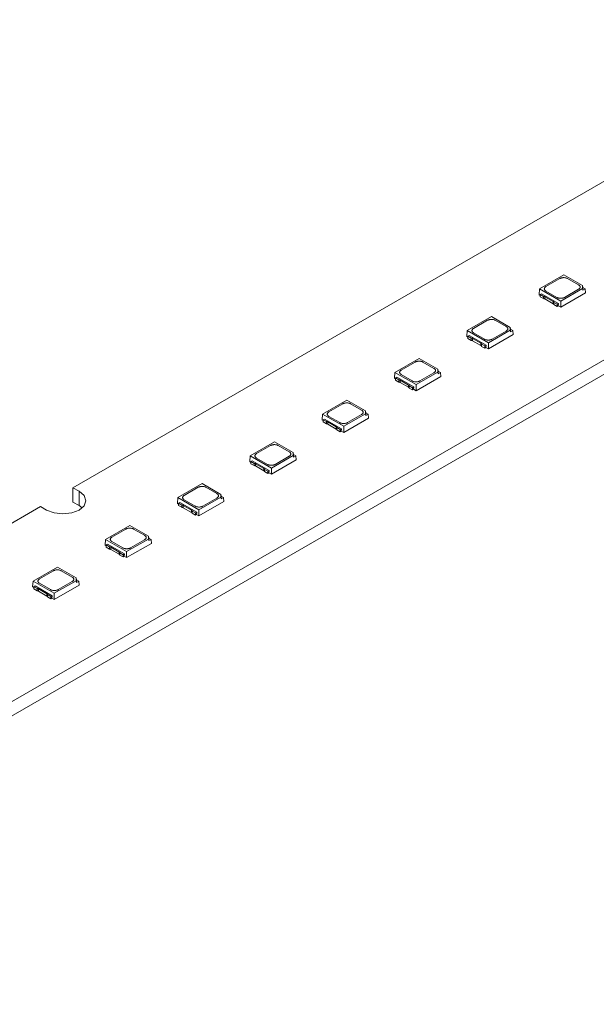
# Model space of a CAD drawing. Header units: millimetres. Extents: x -83 to 327, y 104 to 342.
# Tile 5 of 9: x 122 to 175, y 187 to 277. Entities that reach past the tile are written whole.
import ezdxf

# ---------------------------------------------------------------- set-up
doc = ezdxf.new("R2010")
doc.units = ezdxf.units.MM

msp = doc.modelspace()

# ---------------------------------------------------------------- linework, layer by layer
at = {"color": 7, "linetype": 'Continuous', "lineweight": 15}
for p, q in [((212.188, 283.812), (126.769, 234.501)), ((171.628, 253.962), (169.413, 252.683)), ((173.331, 252.978), (171.628, 253.962)), ((169.995, 252.887), (171.274, 253.626)), ((171.982, 253.626), (172.979, 253.051)), ((173.331, 252.715), (173.331, 252.978)), ((173.331, 252.978), (173.367, 252.803)), ((169.413, 252.683), (169.365, 252.152)), ((169.365, 252.152), (169.478, 252.087)), ((169.413, 252.683), (171.345, 251.568)), ((169.594, 252.235), (169.478, 252.169)), ((169.478, 252.169), (169.773, 251.999)), ((169.478, 252.169), (169.478, 251.964)), ((169.594, 252.235), (171.135, 251.346)), ((170.992, 251.904), (169.995, 252.479)), ((171.345, 251.568), (173.331, 252.715)), ((171.345, 251.01), (173.608, 252.316)), ((172.979, 252.642), (171.699, 251.904)), ((173.331, 252.715), (173.367, 252.563)), ((173.367, 252.563), (173.367, 252.803)), ((173.367, 252.803), (173.575, 252.683)), ((173.575, 252.683), (173.367, 252.563)), ((173.575, 252.683), (173.608, 252.316)), ((169.773, 251.794), (169.478, 251.964)), ((169.773, 251.794), (169.773, 251.999)), ((169.902, 251.965), (170.667, 251.524)), ((169.902, 251.76), (169.902, 251.965)), ((170.667, 251.319), (169.902, 251.76)), ((170.667, 251.319), (170.667, 251.524)), ((170.725, 251.244), (170.725, 251.449)), ((170.725, 251.449), (171.02, 251.279)), ((171.02, 251.074), (170.725, 251.244)), ((171.02, 251.279), (171.135, 251.346)), ((171.02, 251.074), (171.02, 251.279)), ((171.135, 251.346), (171.126, 251.136)), ((171.232, 251.197), (171.232, 251.196)), ((171.345, 251.568), (171.345, 251.01)), ((171.02, 251.074), (171.127, 251.136)), ((171.126, 251.136), (171.345, 251.01)), ((75.504, 188.578), (182.136, 250.135)), ((165.017, 250.145), (162.802, 248.867)), ((163.383, 249.071), (164.663, 249.809)), ((166.72, 249.162), (165.017, 250.145)), ((165.37, 249.809), (166.367, 249.234)), ((182.136, 248.829), (75.504, 187.272)), ((162.802, 248.867), (162.754, 248.336)), ((162.802, 248.867), (164.734, 247.751)), ((164.38, 248.087), (163.383, 248.662)), ((164.734, 247.751), (166.72, 248.898)), ((164.734, 247.193), (166.996, 248.499)), ((166.367, 248.826), (165.087, 248.087)), ((166.72, 248.898), (166.72, 249.162)), ((166.72, 249.162), (166.755, 248.987)), ((166.72, 248.898), (166.755, 248.746)), ((166.755, 248.746), (166.755, 248.987)), ((166.755, 248.987), (166.963, 248.867)), ((166.963, 248.867), (166.755, 248.746)), ((166.963, 248.867), (166.996, 248.499)), ((162.754, 248.336), (162.867, 248.27)), ((162.982, 248.419), (162.867, 248.352)), ((162.867, 248.352), (163.162, 248.182)), ((162.867, 248.352), (162.867, 248.147)), ((163.162, 247.977), (162.867, 248.147)), ((162.982, 248.419), (164.524, 247.529)), ((163.162, 247.977), (163.162, 248.182)), ((163.291, 248.148), (164.055, 247.707)), ((163.291, 247.943), (163.291, 248.148)), ((164.055, 247.502), (163.291, 247.943)), ((164.055, 247.502), (164.055, 247.707)), ((164.114, 247.428), (164.114, 247.632)), ((164.114, 247.632), (164.408, 247.462)), ((164.734, 247.751), (164.734, 247.193)), ((164.408, 247.257), (164.114, 247.428)), ((164.408, 247.462), (164.524, 247.529)), ((164.408, 247.257), (164.408, 247.462)), ((164.408, 247.257), (164.515, 247.319)), ((164.524, 247.529), (164.515, 247.319)), ((164.515, 247.319), (164.734, 247.193)), ((164.621, 247.381), (164.621, 247.38)), ((158.405, 246.328), (156.191, 245.05)), ((156.772, 245.254), (158.052, 245.993)), ((160.108, 245.345), (158.405, 246.328)), ((158.759, 245.993), (159.756, 245.417)), ((156.191, 245.05), (156.142, 244.519)), ((156.191, 245.05), (158.122, 243.935)), ((158.122, 243.935), (160.108, 245.081)), ((159.756, 245.009), (158.476, 244.27)), ((160.108, 245.081), (160.108, 245.345)), ((160.108, 245.345), (160.144, 245.17)), ((160.108, 245.081), (160.144, 244.93)), ((160.144, 244.93), (160.144, 245.17)), ((160.144, 245.17), (160.352, 245.05)), ((160.352, 245.05), (160.144, 244.93)), ((160.352, 245.05), (160.385, 244.682)), ((156.142, 244.519), (156.255, 244.454)), ((156.371, 244.602), (156.255, 244.535)), ((156.255, 244.535), (156.55, 244.365)), ((156.255, 244.535), (156.255, 244.33)), ((156.55, 244.16), (156.255, 244.33)), ((156.371, 244.602), (157.912, 243.712)), ((156.55, 244.16), (156.55, 244.365)), ((156.679, 244.332), (157.444, 243.89)), ((156.679, 244.127), (156.679, 244.332)), ((157.444, 243.685), (156.679, 244.127)), ((157.769, 244.27), (156.772, 244.846)), ((158.122, 243.376), (160.385, 244.682)), ((157.444, 243.685), (157.444, 243.89)), ((157.502, 243.611), (157.502, 243.816)), ((157.502, 243.816), (157.797, 243.646)), ((157.797, 243.441), (157.502, 243.611)), ((157.797, 243.646), (157.912, 243.712)), ((157.797, 243.441), (157.797, 243.646)), ((157.797, 243.441), (157.904, 243.502)), ((157.912, 243.712), (157.903, 243.503)), ((157.903, 243.503), (158.122, 243.376)), ((158.009, 243.564), (158.009, 243.563)), ((158.122, 243.935), (158.122, 243.376)), ((151.794, 242.512), (149.579, 241.233)), ((150.16, 241.437), (151.44, 242.176)), ((153.497, 241.528), (151.794, 242.512)), ((152.147, 242.176), (153.144, 241.6)), ((151.511, 240.118), (153.497, 241.265)), ((153.497, 241.265), (153.497, 241.528)), ((153.497, 241.528), (153.532, 241.353)), ((153.497, 241.265), (153.532, 241.113)), ((153.532, 241.113), (153.532, 241.353)), ((153.532, 241.353), (153.74, 241.233)), ((149.579, 241.233), (149.531, 240.702)), ((149.531, 240.702), (149.644, 240.637)), ((149.579, 241.233), (151.511, 240.118)), ((149.759, 240.785), (149.644, 240.719)), ((149.644, 240.719), (149.939, 240.548)), ((149.644, 240.719), (149.644, 240.514)), ((149.939, 240.344), (149.644, 240.514)), ((149.759, 240.785), (151.301, 239.895)), ((149.939, 240.344), (149.939, 240.548)), ((150.068, 240.515), (150.832, 240.073)), ((150.068, 240.31), (150.068, 240.515)), ((151.157, 240.453), (150.16, 241.029)), ((151.511, 239.559), (153.774, 240.866)), ((153.144, 241.192), (151.864, 240.453)), ((153.74, 241.233), (153.532, 241.113)), ((153.74, 241.233), (153.774, 240.866)), ((150.832, 239.869), (150.068, 240.31)), ((150.832, 239.869), (150.832, 240.073)), ((150.891, 239.794), (150.891, 239.999)), ((150.891, 239.999), (151.186, 239.829)), ((151.186, 239.624), (150.891, 239.794)), ((151.186, 239.829), (151.301, 239.895)), ((151.186, 239.624), (151.186, 239.829)), ((151.186, 239.624), (151.292, 239.686)), ((151.301, 239.895), (151.292, 239.686)), ((151.292, 239.686), (151.511, 239.559)), ((151.398, 239.747), (151.398, 239.746)), ((151.511, 240.118), (151.511, 239.559)), ((145.182, 238.695), (142.968, 237.416)), ((146.886, 237.712), (145.182, 238.695)), ((143.549, 237.62), (144.829, 238.359)), ((145.536, 238.359), (146.533, 237.784)), ((146.886, 237.448), (146.886, 237.712)), ((146.886, 237.712), (146.921, 237.536)), ((142.968, 237.416), (142.919, 236.886)), ((142.919, 236.886), (143.033, 236.82)), ((142.968, 237.416), (144.899, 236.301)), ((143.148, 236.969), (143.033, 236.902)), ((143.033, 236.902), (143.327, 236.732)), ((143.033, 236.902), (143.033, 236.697)), ((143.148, 236.969), (144.689, 236.079)), ((144.546, 236.637), (143.549, 237.212)), ((144.899, 236.301), (146.886, 237.448)), ((144.899, 235.743), (147.162, 237.049)), ((146.533, 237.376), (145.253, 236.637)), ((146.886, 237.448), (146.921, 237.296)), ((146.921, 237.296), (146.921, 237.536)), ((146.921, 237.536), (147.129, 237.416)), ((147.129, 237.416), (146.921, 237.296)), ((147.129, 237.416), (147.162, 237.049)), ((143.327, 236.527), (143.033, 236.697)), ((143.327, 236.527), (143.327, 236.732)), ((143.456, 236.698), (144.221, 236.257)), ((143.456, 236.493), (143.456, 236.698)), ((144.221, 236.052), (143.456, 236.493)), ((144.221, 236.052), (144.221, 236.257)), ((144.279, 235.977), (144.279, 236.182)), ((144.279, 236.182), (144.574, 236.012)), ((144.574, 235.807), (144.279, 235.977)), ((144.574, 236.012), (144.689, 236.079)), ((144.574, 235.807), (144.574, 236.012)), ((144.574, 235.807), (144.681, 235.869)), ((144.689, 236.079), (144.68, 235.869)), ((144.68, 235.869), (144.899, 235.743)), ((144.786, 235.93), (144.786, 235.93)), ((144.899, 236.301), (144.899, 235.743)), ((127.335, 234.174), (126.769, 234.501)), ((126.769, 234.501), (126.769, 233.194)), ((127.335, 232.868), (127.335, 234.174)), ((138.571, 234.878), (136.356, 233.6)), ((136.937, 233.804), (138.217, 234.543)), ((140.274, 233.895), (138.571, 234.878)), ((138.924, 234.543), (139.921, 233.967)), ((127.335, 232.868), (126.769, 233.194)), ((136.356, 233.6), (136.308, 233.069)), ((136.356, 233.6), (138.288, 232.485)), ((137.934, 232.82), (136.937, 233.396)), ((138.288, 232.485), (140.274, 233.631)), ((138.288, 231.926), (140.551, 233.232)), ((139.921, 233.559), (138.641, 232.82)), ((140.274, 233.631), (140.274, 233.895)), ((140.274, 233.895), (140.309, 233.72)), ((140.274, 233.631), (140.309, 233.48)), ((140.309, 233.48), (140.309, 233.72)), ((140.309, 233.72), (140.517, 233.6)), ((140.517, 233.6), (140.309, 233.48)), ((140.517, 233.6), (140.551, 233.232)), ((123.799, 232.786), (105.556, 222.255)), ((123.799, 232.786), (124.365, 232.46)), ((127.619, 232.664), (127.335, 232.868)), ((136.308, 233.069), (136.421, 233.004)), ((136.536, 233.152), (136.421, 233.085)), ((136.421, 233.085), (136.716, 232.915)), ((136.421, 233.085), (136.421, 232.88)), ((136.716, 232.71), (136.421, 232.88)), ((136.536, 233.152), (138.078, 232.262)), ((136.716, 232.71), (136.716, 232.915)), ((136.845, 232.881), (137.61, 232.44)), ((136.845, 232.677), (136.845, 232.881)), ((137.61, 232.235), (136.845, 232.677)), ((137.61, 232.235), (137.61, 232.44)), ((137.668, 232.161), (137.668, 232.366)), ((137.668, 232.366), (137.963, 232.195)), ((137.963, 232.195), (138.078, 232.262)), ((138.078, 232.262), (138.069, 232.053)), ((138.288, 232.485), (138.288, 231.926)), ((137.963, 231.99), (137.668, 232.161)), ((137.963, 231.99), (137.963, 232.195)), ((137.963, 231.99), (138.069, 232.052)), ((138.069, 232.053), (138.288, 231.926)), ((138.175, 232.114), (138.175, 232.113)), ((131.959, 231.061), (129.745, 229.783)), ((130.326, 229.987), (131.606, 230.726)), ((133.663, 230.078), (131.959, 231.061)), ((132.313, 230.726), (133.31, 230.15)), ((129.745, 229.783), (129.697, 229.252)), ((129.745, 229.783), (131.676, 228.668)), ((131.323, 229.003), (130.326, 229.579)), ((131.676, 228.668), (133.663, 229.814)), ((133.31, 229.742), (132.03, 229.003)), ((133.663, 229.814), (133.663, 230.078)), ((133.663, 230.078), (133.698, 229.903)), ((133.663, 229.814), (133.698, 229.663)), ((133.698, 229.663), (133.698, 229.903)), ((133.698, 229.903), (133.906, 229.783)), ((133.906, 229.783), (133.698, 229.663)), ((133.906, 229.783), (133.939, 229.416)), ((129.697, 229.252), (129.81, 229.187)), ((129.925, 229.335), (129.81, 229.269)), ((129.81, 229.269), (130.105, 229.098)), ((129.81, 229.269), (129.81, 229.064)), ((130.105, 228.893), (129.81, 229.064)), ((129.925, 229.335), (131.467, 228.445)), ((130.105, 228.893), (130.105, 229.098)), ((130.233, 229.065), (130.998, 228.623)), ((130.233, 228.86), (130.233, 229.065)), ((130.998, 228.418), (130.233, 228.86)), ((131.676, 228.109), (133.939, 229.416)), ((131.676, 228.668), (131.676, 228.109)), ((130.998, 228.418), (130.998, 228.623)), ((131.056, 228.344), (131.056, 228.549)), ((131.056, 228.549), (131.351, 228.379)), ((131.351, 228.174), (131.056, 228.344)), ((131.351, 228.379), (131.467, 228.445)), ((131.351, 228.174), (131.351, 228.379)), ((131.351, 228.174), (131.458, 228.235)), ((131.467, 228.445), (131.457, 228.236)), ((131.457, 228.236), (131.676, 228.109)), ((131.563, 228.297), (131.563, 228.296)), ((125.348, 227.245), (123.133, 225.966)), ((123.714, 226.17), (124.994, 226.909)), ((127.051, 226.261), (125.348, 227.245)), ((125.701, 226.909), (126.698, 226.334)), ((123.133, 225.966), (123.085, 225.436)), ((123.133, 225.966), (125.065, 224.851)), ((125.065, 224.851), (127.051, 225.998)), ((127.051, 225.998), (127.051, 226.261)), ((127.051, 226.261), (127.086, 226.086)), ((127.051, 225.998), (127.086, 225.846)), ((127.086, 225.846), (127.086, 226.086)), ((127.086, 226.086), (127.294, 225.966)), ((127.294, 225.966), (127.086, 225.846)), ((127.294, 225.966), (127.328, 225.599)), ((123.085, 225.436), (123.198, 225.37)), ((123.314, 225.518), (123.198, 225.452)), ((123.198, 225.452), (123.493, 225.282)), ((123.198, 225.452), (123.198, 225.247)), ((123.493, 225.077), (123.198, 225.247)), ((123.314, 225.518), (124.855, 224.629)), ((123.493, 225.077), (123.493, 225.282)), ((123.622, 225.248), (124.387, 224.807)), ((123.622, 225.043), (123.622, 225.248)), ((124.711, 225.187), (123.714, 225.762)), ((125.065, 224.293), (127.328, 225.599)), ((126.698, 225.925), (125.419, 225.187)), ((124.387, 224.602), (123.622, 225.043)), ((124.387, 224.602), (124.387, 224.807)), ((124.445, 224.527), (124.445, 224.732)), ((124.445, 224.732), (124.74, 224.562)), ((124.74, 224.357), (124.445, 224.527)), ((124.74, 224.562), (124.855, 224.629)), ((124.74, 224.357), (124.74, 224.562)), ((124.74, 224.357), (124.847, 224.419)), ((124.855, 224.629), (124.846, 224.419)), ((124.846, 224.419), (125.065, 224.293)), ((124.952, 224.48), (124.952, 224.48)), ((125.065, 224.851), (125.065, 224.293))]:
    msp.add_line(p, q, dxfattribs=at)
at = {"color": 7, "linetype": 'Continuous', "lineweight": 15, "flags": 128}
msp.add_lwpolyline([(127.335, 234.174), (127.79, 233.781), (127.95, 233.317), (127.79, 232.853), (127.335, 232.46), (126.654, 232.197), (125.85, 232.105), (125.046, 232.197), (124.365, 232.46)], dxfattribs=at)
at = {"color": 7, "linetype": 'Continuous', "lineweight": 15}
for points, knots in [([(171.274, 253.626), (171.29, 253.635), (171.322, 253.651), (171.377, 253.672), (171.445, 253.692), (171.529, 253.707), (171.626, 253.713), (171.725, 253.707), (171.819, 253.69), (171.908, 253.664), (171.957, 253.639), (171.982, 253.626)], [0, 0, 0, 0, 0.081471, 0.164434, 0.250285, 0.373188, 0.500053, 0.621186, 0.749823, 0.874466, 1, 1, 1, 1]), ([(172.979, 253.051), (172.993, 253.042), (173.022, 253.023), (173.058, 252.992), (173.092, 252.952), (173.118, 252.903), (173.128, 252.847), (173.119, 252.79), (173.089, 252.736), (173.044, 252.685), (173.001, 252.657), (172.979, 252.642)], [0, 0, 0, 0, 0.0814713, 0.1644339, 0.2502849, 0.3731876, 0.5000528, 0.621186, 0.749823, 0.8744661, 1, 1, 1, 1]), ([(169.995, 252.479), (169.98, 252.488), (169.951, 252.506), (169.915, 252.538), (169.881, 252.578), (169.855, 252.626), (169.845, 252.682), (169.854, 252.739), (169.884, 252.793), (169.929, 252.845), (169.973, 252.873), (169.995, 252.887)], [0, 0, 0, 0, 0.081471, 0.164434, 0.250285, 0.373188, 0.500053, 0.621186, 0.749823, 0.874466, 1, 1, 1, 1]), ([(169.773, 251.999), (169.785, 251.998), (169.81, 251.996), (169.844, 251.989), (169.875, 251.979), (169.893, 251.97), (169.902, 251.965)], [0, 0, 0, 0, 0.254275, 0.5, 0.745725, 1, 1, 1, 1]), ([(169.773, 251.794), (169.785, 251.793), (169.81, 251.791), (169.844, 251.784), (169.875, 251.774), (169.893, 251.765), (169.902, 251.76)], [0, 0, 0, 0, 0.254275, 0.5, 0.745725, 1, 1, 1, 1]), ([(170.667, 251.524), (170.675, 251.518), (170.691, 251.508), (170.709, 251.49), (170.721, 251.47), (170.724, 251.456), (170.725, 251.449)], [0, 0, 0, 0, 0.254275, 0.5, 0.745725, 1, 1, 1, 1]), ([(170.667, 251.319), (170.675, 251.313), (170.691, 251.303), (170.709, 251.285), (170.721, 251.265), (170.724, 251.251), (170.725, 251.244)], [0, 0, 0, 0, 0.254275, 0.5, 0.745725, 1, 1, 1, 1]), ([(171.699, 251.904), (171.683, 251.895), (171.651, 251.878), (171.596, 251.858), (171.528, 251.838), (171.444, 251.823), (171.347, 251.817), (171.248, 251.823), (171.154, 251.84), (171.065, 251.866), (171.016, 251.891), (170.992, 251.904)], [0, 0, 0, 0, 0.0814713, 0.1644339, 0.2502849, 0.3731876, 0.5000528, 0.621186, 0.749823, 0.8744661, 1, 1, 1, 1]), ([(164.663, 249.809), (164.679, 249.818), (164.71, 249.835), (164.765, 249.855), (164.834, 249.875), (164.918, 249.89), (165.015, 249.896), (165.114, 249.89), (165.208, 249.874), (165.297, 249.847), (165.346, 249.822), (165.37, 249.809)], [0, 0, 0, 0, 0.081471, 0.164434, 0.250285, 0.373188, 0.500053, 0.621186, 0.749823, 0.874466, 1, 1, 1, 1]), ([(163.383, 248.662), (163.369, 248.671), (163.339, 248.69), (163.304, 248.721), (163.269, 248.761), (163.243, 248.81), (163.233, 248.866), (163.243, 248.923), (163.272, 248.977), (163.317, 249.028), (163.361, 249.056), (163.383, 249.071)], [0, 0, 0, 0, 0.081471, 0.164434, 0.250285, 0.373188, 0.500053, 0.621186, 0.749823, 0.874466, 1, 1, 1, 1]), ([(166.367, 249.234), (166.382, 249.225), (166.411, 249.207), (166.447, 249.175), (166.481, 249.135), (166.507, 249.087), (166.517, 249.031), (166.507, 248.974), (166.478, 248.92), (166.433, 248.868), (166.389, 248.84), (166.367, 248.826)], [0, 0, 0, 0, 0.081471, 0.164434, 0.250285, 0.373188, 0.500053, 0.621186, 0.749823, 0.874466, 1, 1, 1, 1]), ([(163.162, 248.182), (163.174, 248.181), (163.198, 248.18), (163.232, 248.173), (163.264, 248.162), (163.282, 248.153), (163.291, 248.148)], [0, 0, 0, 0, 0.254275, 0.5, 0.745725, 1, 1, 1, 1]), ([(163.162, 247.977), (163.174, 247.976), (163.198, 247.975), (163.232, 247.968), (163.264, 247.958), (163.282, 247.948), (163.291, 247.943)], [0, 0, 0, 0, 0.254275, 0.5, 0.745725, 1, 1, 1, 1]), ([(164.055, 247.707), (164.064, 247.702), (164.08, 247.691), (164.098, 247.673), (164.11, 247.653), (164.112, 247.64), (164.114, 247.632)], [0, 0, 0, 0, 0.254275, 0.5, 0.745725, 1, 1, 1, 1]), ([(165.087, 248.087), (165.072, 248.079), (165.04, 248.062), (164.985, 248.041), (164.917, 248.021), (164.832, 248.006), (164.735, 248), (164.637, 248.006), (164.543, 248.023), (164.454, 248.049), (164.405, 248.074), (164.38, 248.087)], [0, 0, 0, 0, 0.081471, 0.164434, 0.250285, 0.373188, 0.500053, 0.621186, 0.749823, 0.874466, 1, 1, 1, 1]), ([(164.055, 247.502), (164.064, 247.497), (164.08, 247.486), (164.098, 247.468), (164.11, 247.448), (164.112, 247.435), (164.114, 247.428)], [0, 0, 0, 0, 0.254275, 0.5, 0.745725, 1, 1, 1, 1]), ([(158.052, 245.993), (158.067, 246.001), (158.099, 246.018), (158.154, 246.039), (158.222, 246.058), (158.307, 246.073), (158.404, 246.079), (158.502, 246.074), (158.596, 246.057), (158.685, 246.031), (158.734, 246.005), (158.759, 245.993)], [0, 0, 0, 0, 0.081471, 0.164434, 0.250285, 0.373188, 0.500053, 0.621186, 0.749823, 0.874466, 1, 1, 1, 1]), ([(156.772, 244.846), (156.757, 244.855), (156.728, 244.873), (156.692, 244.905), (156.658, 244.944), (156.632, 244.993), (156.622, 245.049), (156.632, 245.106), (156.661, 245.16), (156.706, 245.212), (156.75, 245.24), (156.772, 245.254)], [0, 0, 0, 0, 0.081471, 0.164434, 0.250285, 0.373188, 0.500053, 0.621186, 0.749823, 0.874466, 1, 1, 1, 1]), ([(159.756, 245.417), (159.77, 245.408), (159.799, 245.39), (159.835, 245.358), (159.869, 245.319), (159.895, 245.27), (159.905, 245.214), (159.896, 245.157), (159.867, 245.103), (159.821, 245.051), (159.778, 245.023), (159.756, 245.009)], [0, 0, 0, 0, 0.081471, 0.164434, 0.250285, 0.373188, 0.500053, 0.621186, 0.749823, 0.874466, 1, 1, 1, 1]), ([(156.55, 244.365), (156.563, 244.364), (156.587, 244.363), (156.621, 244.356), (156.652, 244.346), (156.67, 244.336), (156.679, 244.332)], [0, 0, 0, 0, 0.254275, 0.5, 0.745725, 1, 1, 1, 1]), ([(156.55, 244.16), (156.563, 244.159), (156.587, 244.158), (156.621, 244.151), (156.652, 244.141), (156.67, 244.131), (156.679, 244.127)], [0, 0, 0, 0, 0.2542748, 0.5, 0.7457252, 1, 1, 1, 1]), ([(158.476, 244.27), (158.46, 244.262), (158.429, 244.245), (158.373, 244.224), (158.305, 244.205), (158.221, 244.189), (158.124, 244.184), (158.025, 244.189), (157.931, 244.206), (157.842, 244.232), (157.793, 244.257), (157.769, 244.27)], [0, 0, 0, 0, 0.081471, 0.164434, 0.250285, 0.373188, 0.500053, 0.621186, 0.749823, 0.874466, 1, 1, 1, 1]), ([(157.444, 243.89), (157.452, 243.885), (157.468, 243.875), (157.486, 243.856), (157.498, 243.837), (157.501, 243.823), (157.502, 243.816)], [0, 0, 0, 0, 0.254275, 0.5, 0.745725, 1, 1, 1, 1]), ([(157.444, 243.685), (157.452, 243.68), (157.468, 243.67), (157.486, 243.651), (157.498, 243.632), (157.501, 243.618), (157.502, 243.611)], [0, 0, 0, 0, 0.254275, 0.5, 0.745725, 1, 1, 1, 1]), ([(151.44, 242.176), (151.456, 242.184), (151.487, 242.201), (151.542, 242.222), (151.611, 242.242), (151.695, 242.257), (151.792, 242.262), (151.891, 242.257), (151.985, 242.24), (152.074, 242.214), (152.123, 242.189), (152.147, 242.176)], [0, 0, 0, 0, 0.081471, 0.164434, 0.250285, 0.373188, 0.500053, 0.621186, 0.749823, 0.874466, 1, 1, 1, 1]), ([(150.16, 241.029), (150.146, 241.038), (150.117, 241.056), (150.081, 241.088), (150.047, 241.128), (150.021, 241.176), (150.011, 241.232), (150.02, 241.289), (150.049, 241.343), (150.094, 241.395), (150.138, 241.423), (150.16, 241.437)], [0, 0, 0, 0, 0.081471, 0.164434, 0.250285, 0.373188, 0.500053, 0.621186, 0.749823, 0.874466, 1, 1, 1, 1]), ([(153.144, 241.6), (153.159, 241.591), (153.188, 241.573), (153.224, 241.541), (153.258, 241.502), (153.284, 241.453), (153.294, 241.397), (153.284, 241.34), (153.255, 241.286), (153.21, 241.235), (153.166, 241.206), (153.144, 241.192)], [0, 0, 0, 0, 0.081471, 0.164434, 0.250285, 0.373188, 0.500053, 0.621186, 0.749823, 0.874466, 1, 1, 1, 1]), ([(149.939, 240.548), (149.951, 240.548), (149.975, 240.546), (150.009, 240.539), (150.041, 240.529), (150.059, 240.52), (150.068, 240.515)], [0, 0, 0, 0, 0.254275, 0.5, 0.745725, 1, 1, 1, 1]), ([(151.864, 240.453), (151.849, 240.445), (151.817, 240.428), (151.762, 240.408), (151.694, 240.388), (151.609, 240.373), (151.512, 240.367), (151.414, 240.373), (151.32, 240.389), (151.231, 240.415), (151.182, 240.441), (151.157, 240.453)], [0, 0, 0, 0, 0.081471, 0.164434, 0.250285, 0.373188, 0.500053, 0.621186, 0.749823, 0.874466, 1, 1, 1, 1]), ([(149.939, 240.344), (149.951, 240.343), (149.975, 240.341), (150.009, 240.334), (150.041, 240.324), (150.059, 240.315), (150.068, 240.31)], [0, 0, 0, 0, 0.2542748, 0.5, 0.7457252, 1, 1, 1, 1]), ([(150.832, 240.073), (150.841, 240.068), (150.857, 240.058), (150.875, 240.04), (150.887, 240.02), (150.889, 240.006), (150.891, 239.999)], [0, 0, 0, 0, 0.254275, 0.5, 0.745725, 1, 1, 1, 1]), ([(150.832, 239.869), (150.841, 239.863), (150.857, 239.853), (150.875, 239.835), (150.887, 239.815), (150.889, 239.801), (150.891, 239.794)], [0, 0, 0, 0, 0.254275, 0.5, 0.745725, 1, 1, 1, 1]), ([(144.829, 238.359), (144.844, 238.368), (144.876, 238.385), (144.931, 238.405), (144.999, 238.425), (145.084, 238.44), (145.181, 238.446), (145.279, 238.44), (145.373, 238.423), (145.462, 238.397), (145.511, 238.372), (145.536, 238.359)], [0, 0, 0, 0, 0.081471, 0.164434, 0.250285, 0.373188, 0.500053, 0.621186, 0.749823, 0.874466, 1, 1, 1, 1]), ([(146.533, 237.784), (146.547, 237.775), (146.576, 237.757), (146.612, 237.725), (146.646, 237.685), (146.673, 237.637), (146.682, 237.581), (146.673, 237.524), (146.644, 237.469), (146.599, 237.418), (146.555, 237.39), (146.533, 237.376)], [0, 0, 0, 0, 0.081471, 0.164434, 0.250285, 0.373188, 0.500053, 0.621186, 0.749823, 0.874466, 1, 1, 1, 1]), ([(143.549, 237.212), (143.534, 237.221), (143.505, 237.24), (143.469, 237.271), (143.435, 237.311), (143.409, 237.36), (143.399, 237.416), (143.409, 237.472), (143.438, 237.527), (143.483, 237.578), (143.527, 237.606), (143.549, 237.62)], [0, 0, 0, 0, 0.0814713, 0.1644339, 0.2502849, 0.3731876, 0.5000528, 0.621186, 0.749823, 0.8744661, 1, 1, 1, 1]), ([(143.327, 236.732), (143.34, 236.731), (143.364, 236.729), (143.398, 236.723), (143.429, 236.712), (143.447, 236.703), (143.456, 236.698)], [0, 0, 0, 0, 0.254275, 0.5, 0.745725, 1, 1, 1, 1]), ([(143.327, 236.527), (143.34, 236.526), (143.364, 236.525), (143.398, 236.518), (143.429, 236.507), (143.447, 236.498), (143.456, 236.493)], [0, 0, 0, 0, 0.2542748, 0.5, 0.7457252, 1, 1, 1, 1]), ([(144.221, 236.257), (144.229, 236.252), (144.246, 236.241), (144.263, 236.223), (144.275, 236.203), (144.278, 236.189), (144.279, 236.182)], [0, 0, 0, 0, 0.254275, 0.5, 0.745725, 1, 1, 1, 1]), ([(144.221, 236.052), (144.229, 236.047), (144.246, 236.036), (144.263, 236.018), (144.275, 235.998), (144.278, 235.984), (144.279, 235.977)], [0, 0, 0, 0, 0.254275, 0.5, 0.745725, 1, 1, 1, 1]), ([(145.253, 236.637), (145.237, 236.628), (145.206, 236.611), (145.151, 236.591), (145.082, 236.571), (144.998, 236.556), (144.901, 236.55), (144.802, 236.556), (144.708, 236.573), (144.619, 236.599), (144.57, 236.624), (144.546, 236.637)], [0, 0, 0, 0, 0.081471, 0.164434, 0.250285, 0.373188, 0.500053, 0.621186, 0.749823, 0.874466, 1, 1, 1, 1]), ([(138.217, 234.543), (138.233, 234.551), (138.264, 234.568), (138.32, 234.589), (138.388, 234.608), (138.472, 234.623), (138.569, 234.629), (138.668, 234.624), (138.762, 234.607), (138.851, 234.581), (138.9, 234.555), (138.924, 234.543)], [0, 0, 0, 0, 0.0814713, 0.1644339, 0.2502849, 0.3731876, 0.5000528, 0.621186, 0.749823, 0.8744661, 1, 1, 1, 1]), ([(136.937, 233.396), (136.923, 233.405), (136.894, 233.423), (136.858, 233.455), (136.824, 233.494), (136.798, 233.543), (136.788, 233.599), (136.797, 233.656), (136.826, 233.71), (136.872, 233.761), (136.915, 233.79), (136.937, 233.804)], [0, 0, 0, 0, 0.081471, 0.164434, 0.250285, 0.373188, 0.500053, 0.621186, 0.749823, 0.874466, 1, 1, 1, 1]), ([(139.921, 233.967), (139.936, 233.958), (139.965, 233.94), (140.001, 233.908), (140.035, 233.869), (140.061, 233.82), (140.071, 233.764), (140.061, 233.707), (140.032, 233.653), (139.987, 233.601), (139.943, 233.573), (139.921, 233.559)], [0, 0, 0, 0, 0.0814713, 0.1644339, 0.2502849, 0.3731876, 0.5000528, 0.621186, 0.749823, 0.8744661, 1, 1, 1, 1]), ([(136.716, 232.915), (136.728, 232.914), (136.752, 232.913), (136.786, 232.906), (136.818, 232.896), (136.836, 232.886), (136.845, 232.881)], [0, 0, 0, 0, 0.254275, 0.5, 0.745725, 1, 1, 1, 1]), ([(136.716, 232.71), (136.728, 232.709), (136.752, 232.708), (136.786, 232.701), (136.818, 232.691), (136.836, 232.681), (136.845, 232.677)], [0, 0, 0, 0, 0.2542748, 0.5, 0.7457252, 1, 1, 1, 1]), ([(137.61, 232.44), (137.618, 232.435), (137.634, 232.425), (137.652, 232.406), (137.664, 232.387), (137.666, 232.373), (137.668, 232.366)], [0, 0, 0, 0, 0.254275, 0.5, 0.745725, 1, 1, 1, 1]), ([(138.641, 232.82), (138.626, 232.812), (138.594, 232.795), (138.539, 232.774), (138.471, 232.754), (138.386, 232.739), (138.289, 232.734), (138.191, 232.739), (138.097, 232.756), (138.008, 232.782), (137.959, 232.807), (137.934, 232.82)], [0, 0, 0, 0, 0.0814713, 0.1644339, 0.2502849, 0.3731876, 0.5000528, 0.621186, 0.749823, 0.8744661, 1, 1, 1, 1]), ([(137.61, 232.235), (137.618, 232.23), (137.634, 232.22), (137.652, 232.201), (137.664, 232.182), (137.666, 232.168), (137.668, 232.161)], [0, 0, 0, 0, 0.254275, 0.5, 0.745725, 1, 1, 1, 1]), ([(131.606, 230.726), (131.621, 230.734), (131.653, 230.751), (131.708, 230.772), (131.776, 230.792), (131.861, 230.807), (131.958, 230.812), (132.056, 230.807), (132.15, 230.79), (132.239, 230.764), (132.288, 230.739), (132.313, 230.726)], [0, 0, 0, 0, 0.081471, 0.164434, 0.250285, 0.373188, 0.500053, 0.621186, 0.749823, 0.874466, 1, 1, 1, 1]), ([(130.326, 229.579), (130.311, 229.588), (130.282, 229.606), (130.246, 229.638), (130.212, 229.677), (130.186, 229.726), (130.176, 229.782), (130.186, 229.839), (130.215, 229.893), (130.26, 229.945), (130.304, 229.973), (130.326, 229.987)], [0, 0, 0, 0, 0.081471, 0.164434, 0.250285, 0.373188, 0.500053, 0.621186, 0.749823, 0.874466, 1, 1, 1, 1]), ([(133.31, 230.15), (133.324, 230.141), (133.354, 230.123), (133.389, 230.091), (133.424, 230.052), (133.45, 230.003), (133.46, 229.947), (133.45, 229.89), (133.421, 229.836), (133.376, 229.785), (133.332, 229.756), (133.31, 229.742)], [0, 0, 0, 0, 0.081471, 0.164434, 0.250285, 0.373188, 0.500053, 0.621186, 0.749823, 0.874466, 1, 1, 1, 1]), ([(130.105, 229.098), (130.117, 229.098), (130.141, 229.096), (130.175, 229.089), (130.207, 229.079), (130.224, 229.07), (130.233, 229.065)], [0, 0, 0, 0, 0.254275, 0.5, 0.745725, 1, 1, 1, 1]), ([(130.105, 228.893), (130.117, 228.893), (130.141, 228.891), (130.175, 228.884), (130.207, 228.874), (130.224, 228.865), (130.233, 228.86)], [0, 0, 0, 0, 0.2542748, 0.5, 0.7457252, 1, 1, 1, 1]), ([(132.03, 229.003), (132.014, 228.995), (131.983, 228.978), (131.928, 228.957), (131.859, 228.938), (131.775, 228.923), (131.678, 228.917), (131.579, 228.922), (131.485, 228.939), (131.396, 228.965), (131.347, 228.991), (131.323, 229.003)], [0, 0, 0, 0, 0.081471, 0.164434, 0.250285, 0.373188, 0.500053, 0.621186, 0.749823, 0.874466, 1, 1, 1, 1]), ([(130.998, 228.623), (131.006, 228.618), (131.023, 228.608), (131.04, 228.59), (131.052, 228.57), (131.055, 228.556), (131.056, 228.549)], [0, 0, 0, 0, 0.254275, 0.5, 0.745725, 1, 1, 1, 1]), ([(130.998, 228.418), (131.006, 228.413), (131.023, 228.403), (131.04, 228.385), (131.052, 228.365), (131.055, 228.351), (131.056, 228.344)], [0, 0, 0, 0, 0.254275, 0.5, 0.745725, 1, 1, 1, 1]), ([(124.994, 226.909), (125.01, 226.918), (125.042, 226.934), (125.097, 226.955), (125.165, 226.975), (125.249, 226.99), (125.346, 226.996), (125.445, 226.99), (125.539, 226.973), (125.628, 226.947), (125.677, 226.922), (125.701, 226.909)], [0, 0, 0, 0, 0.081471, 0.164434, 0.250285, 0.373188, 0.500053, 0.621186, 0.749823, 0.874466, 1, 1, 1, 1]), ([(123.714, 225.762), (123.7, 225.771), (123.671, 225.789), (123.635, 225.821), (123.601, 225.861), (123.575, 225.909), (123.565, 225.965), (123.574, 226.022), (123.604, 226.077), (123.649, 226.128), (123.692, 226.156), (123.714, 226.17)], [0, 0, 0, 0, 0.0814713, 0.1644339, 0.2502849, 0.3731876, 0.5000528, 0.621186, 0.749823, 0.8744661, 1, 1, 1, 1]), ([(126.698, 226.334), (126.713, 226.325), (126.742, 226.306), (126.778, 226.275), (126.812, 226.235), (126.838, 226.186), (126.848, 226.13), (126.839, 226.073), (126.809, 226.019), (126.764, 225.968), (126.72, 225.94), (126.698, 225.925)], [0, 0, 0, 0, 0.081471, 0.164434, 0.250285, 0.373188, 0.500053, 0.621186, 0.749823, 0.874466, 1, 1, 1, 1]), ([(123.493, 225.282), (123.505, 225.281), (123.529, 225.279), (123.564, 225.272), (123.595, 225.262), (123.613, 225.253), (123.622, 225.248)], [0, 0, 0, 0, 0.254275, 0.5, 0.745725, 1, 1, 1, 1]), ([(123.493, 225.077), (123.505, 225.076), (123.529, 225.074), (123.564, 225.067), (123.595, 225.057), (123.613, 225.048), (123.622, 225.043)], [0, 0, 0, 0, 0.2542748, 0.5, 0.7457252, 1, 1, 1, 1]), ([(125.419, 225.187), (125.403, 225.178), (125.371, 225.161), (125.316, 225.141), (125.248, 225.121), (125.164, 225.106), (125.067, 225.1), (124.968, 225.106), (124.874, 225.123), (124.785, 225.149), (124.736, 225.174), (124.711, 225.187)], [0, 0, 0, 0, 0.081471, 0.164434, 0.250285, 0.373188, 0.500053, 0.621186, 0.749823, 0.874466, 1, 1, 1, 1]), ([(124.387, 224.807), (124.395, 224.801), (124.411, 224.791), (124.429, 224.773), (124.441, 224.753), (124.444, 224.739), (124.445, 224.732)], [0, 0, 0, 0, 0.254275, 0.5, 0.745725, 1, 1, 1, 1]), ([(124.387, 224.602), (124.395, 224.596), (124.411, 224.586), (124.429, 224.568), (124.441, 224.548), (124.444, 224.534), (124.445, 224.527)], [0, 0, 0, 0, 0.254275, 0.5, 0.745725, 1, 1, 1, 1])]:
    msp.add_open_spline(points, degree=3, knots=knots, dxfattribs=at)

doc.saveas('drawing.dxf')
